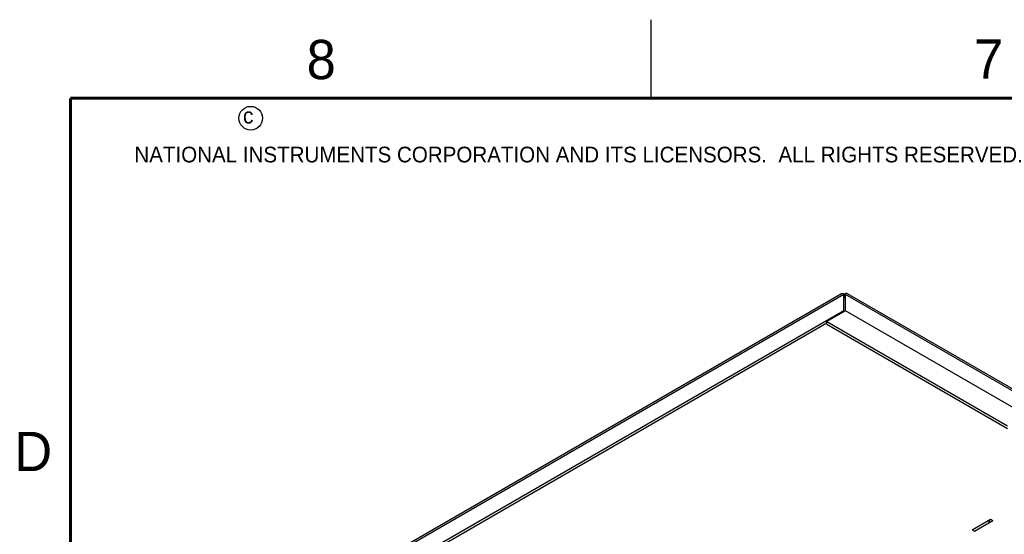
# Model space of a CAD drawing. Header units: inches. Extents: x 0 to 34, y 0 to 22.
# Tile 13 of 28: x 0.2 to 6.4, y 18.7 to 22. Entities that reach past the tile are written whole.
import ezdxf

# ---------------------------------------------------------------- set-up
doc = ezdxf.new("R2010")
doc.units = ezdxf.units.IN
doc.header["$LTSCALE"] = 1.87
doc.header["$MEASUREMENT"] = 0
doc.layers.get('0').update_dxf_attribs({"linetype": 'CONTINUOUS'})
doc.styles.add('TEXTSTYLE_2', font='txt')

msp = doc.modelspace()

# ---------------------------------------------------------------- linework, layer by layer
at = {"color": 2, "linetype": 'CONTINUOUS'}
msp.add_line((4.2, 21.5), (4.2, 22), dxfattribs=at)
at = {"color": 3, "linetype": 'CONTINUOUS'}
for p, q in [((5.4108, 20.254), (1.3055, 17.8837)), ((5.4255, 20.249), (1.3255, 17.8817)), ((5.4255, 20.1455), (5.4255, 20.2495)), ((5.4264, 20.2542), (5.43, 20.2525)), ((5.4277, 20.2519), (5.43, 20.2525)), ((5.4352, 20.2542), (5.4316, 20.2525)), ((5.4362, 20.1455), (5.4362, 20.2495)), ((8.0565, 18.736), (5.4362, 20.249)), ((8.0765, 18.738), (5.4508, 20.254)), ((5.4255, 20.1455), (1.5046, 17.8817)), ((5.4362, 20.1455), (5.3183, 20.0775)), ((7.967, 18.6843), (5.4362, 20.1455)), ((5.3183, 20.0775), (6.4685, 19.4134)), ((6.2442, 18.7503), (6.3611, 18.8178)), ((6.347, 18.7933), (6.3611, 18.8178)), ((6.3611, 18.8178), (6.3757, 18.8093)), ((6.2588, 18.7418), (6.3757, 18.8093)), ((6.2442, 18.7503), (6.2588, 18.7418))]:
    msp.add_line(p, q, dxfattribs=at)
at = {"color": 7, "linetype": 'CONTINUOUS'}
for p, q in [((5.4285, 20.2352), (5.4304, 20.2359)), ((5.43, 20.2525), (5.4304, 20.2359)), ((5.4316, 20.2525), (5.4312, 20.2359)), ((5.4312, 20.2359), (5.4332, 20.2352)), ((5.4332, 20.2352), (5.4349, 20.2341)), ((5.4255, 20.1455), (5.4255, 20.1394)), ((5.3183, 20.0612), (5.3183, 20.0775)), ((5.3183, 20.0673), (1.6313, 17.9385)), ((5.3183, 20.0612), (6.4685, 19.397))]:
    msp.add_line(p, q, dxfattribs=at)
at = {"color": 7, "linetype": 'CONTINUOUS', "const_width": 0.02}
for points in [[(0.5, 21.5), (0.5, 0.5)], [(33.5, 21.5), (0.5, 21.5)]]:
    msp.add_lwpolyline(points, dxfattribs=at)
at = {"color": 2, "linetype": 'CONTINUOUS'}
msp.add_circle((1.6484, 21.3727), 0.0754, dxfattribs=at)
at = {"color": 7, "linetype": 'CONTINUOUS'}
msp.add_arc((5.4309, 20.1972), 0.0338, 80.81868, 90.06063, dxfattribs=at)
at = {"color": 3, "linetype": 'CONTINUOUS'}
for points, knots in [([(5.4108, 20.254), (5.4119, 20.2546), (5.4142, 20.2556), (5.4181, 20.2561), (5.4222, 20.2556), (5.425, 20.2547), (5.4264, 20.2542)], [0, 0, 0, 0, 0.226187, 0.463539, 0.720382, 1, 1, 1, 1]), ([(5.4255, 20.2495), (5.4255, 20.2497), (5.4256, 20.2502), (5.4261, 20.2509), (5.4268, 20.2515), (5.4274, 20.2518), (5.4277, 20.2519)], [0, 0, 0, 0, 0.209503, 0.433227, 0.69976, 1, 1, 1, 1]), ([(5.4316, 20.2525), (5.4324, 20.2524), (5.4338, 20.2521), (5.4351, 20.2513), (5.4356, 20.2508)], [0, 0, 0, 0, 0.552398, 1, 1, 1, 1]), ([(5.4508, 20.254), (5.4498, 20.2546), (5.4474, 20.2556), (5.4435, 20.2561), (5.4394, 20.2556), (5.4366, 20.2547), (5.4352, 20.2542)], [0, 0, 0, 0, 0.226187, 0.463539, 0.720382, 1, 1, 1, 1]), ([(5.4356, 20.2508), (5.4357, 20.2506), (5.436, 20.2502), (5.4362, 20.2497), (5.4362, 20.2495)], [0, 0, 0, 0, 0.514203, 1, 1, 1, 1])]:
    msp.add_open_spline(points, degree=3, knots=knots, dxfattribs=at)
at = {"color": 7, "linetype": 'CONTINUOUS'}
for points, knots in [([(5.4252, 20.2325), (5.4255, 20.2331), (5.4266, 20.2341), (5.4278, 20.2349), (5.4285, 20.2352)], [0, 0, 0, 0, 0.462308, 1, 1, 1, 1]), ([(5.4308, 20.2309), (5.4304, 20.2309), (5.4285, 20.2309), (5.4267, 20.2307), (5.4254, 20.2305)], [0, 0, 0, 0, 0.25197, 1, 1, 1, 1])]:
    msp.add_open_spline(points, degree=3, knots=knots, dxfattribs=at)

# ---------------------------------------------------------------- texts
at = {"color": 2, "linetype": 'CONTINUOUS', "attachment_point": 1, "line_spacing_factor": 0.9, "style": 'TEXTSTYLE_2'}
for s, insert, char_height, width in [('8', (2.0046, 21.8713), 0.25, 0.25), ('7', (6.2556, 21.8743), 0.25, 0.25), ('c', (1.599, 21.4388), 0.1, 0.1), ('NATIONAL INSTRUMENTS CORPORATION AND ITS LICENSORS.  ALL RIGHTS RESERVED.', (0.9071, 21.1911), 0.1, 7.3), ('D', (0.1424, 19.375), 0.25, 0.25)]:
    msp.add_mtext(s, dxfattribs=dict(at, insert=insert, char_height=char_height, width=width))

doc.saveas('drawing.dxf')
